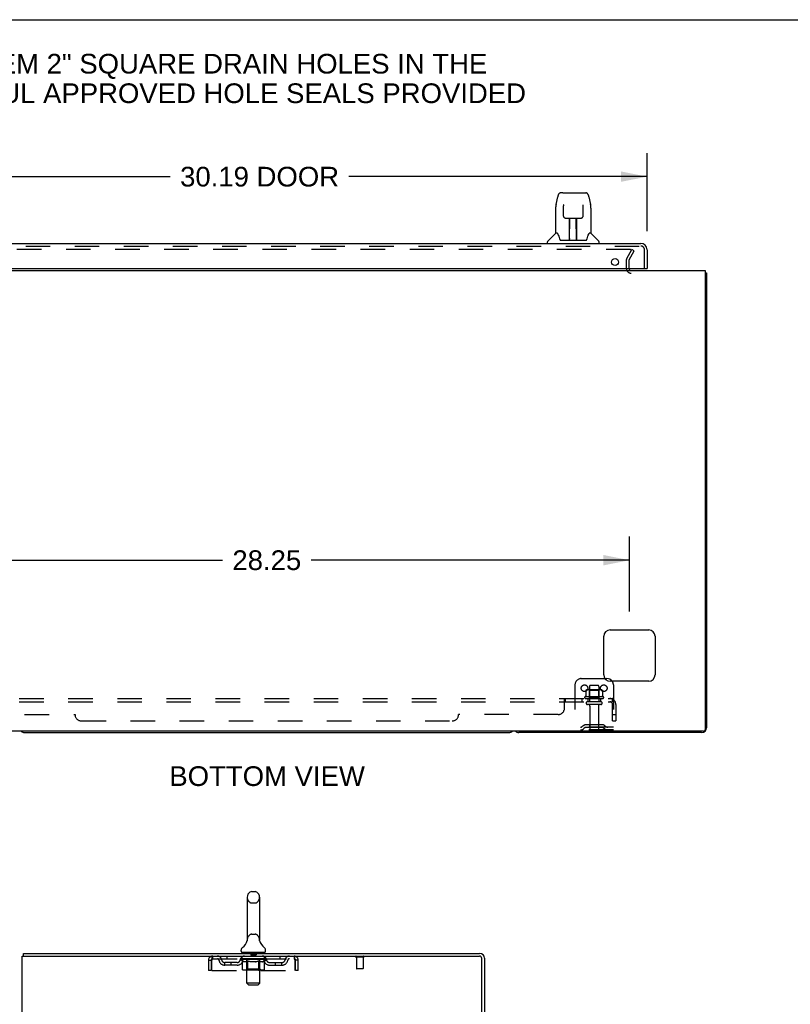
# Model space of a CAD drawing. Header units: inches. Extents: x 0 to 174, y 0 to 112.
# Tile 7 of 13: x 17 to 47, y 74 to 112. Entities that reach past the tile are written whole.
import ezdxf

# ---------------------------------------------------------------- set-up
doc = ezdxf.new("R2010")
doc.units = ezdxf.units.IN
doc.header["$LTSCALE"] = 9.560375
doc.header["$MEASUREMENT"] = 0
doc.linetypes.add('HIDDEN', pattern=[0.2, 0.1, -0.1])
doc.layers.get('0').update_dxf_attribs({"linetype": 'CONTINUOUS'})
for name, color, linetype in [('DEFAULT_2', 8, 'HIDDEN'), ('DIMENSIONS', 7, 'CONTINUOUS'), ('DOOR_ASSEMBLY', 7, 'CONTINUOUS'), ('SUBPANEL', 7, 'CONTINUOUS')]:
    doc.layers.add(name, color=color, linetype=linetype)
doc.styles.get("Standard").update_dxf_attribs({"font": 'arial.ttf'})
doc.dimstyles.new('DIMSTYLE_1', dxfattribs={"dimtxt": 0.766875, "dimasz": 1.0225, "dimexe": 0.09, "dimexo": 0.07, "dimgap": 0.0375, "dimtad": 0, "dimtih": 1, "dimtoh": 1, "dimzin": 4, "dimdsep": 46, "dimtxsty": 'Standard', "dimblk": '_FILLED', "dimblk1": '_FILLED', "dimblk2": '_FILLED', "dimcen": 0.09, "dimadec": 3, "dimazin": 1, "dimtfac": 1, "dimtdec": 3, "dimtofl": 0, "dimtmove": 0, "dimatfit": 3, "dimldrblk": '_FILLED', "dimfxl": 0, "dimtolj": 1, "dimtzin": 4, "dimarcsym": 0})

# ---------------------------------------------------------------- blocks, each defined once
blk = doc.blocks.new('_FILLED')
at = {"color": 0, "linetype": 'ByBlock'}
blk.add_solid([(0, 0), (-1, 0.2), (-1, -0.2)], dxfattribs=at)
blk = doc.blocks.new('*D7')
at = {"layer": 'DIMENSIONS', "color": 2, "linetype": 'Continuous'}
for p, q in [((10.812, 104.231), (10.812, 107.281)), ((41, 104.231), (41, 107.281)), ((10.812, 106.361), (22.429, 106.361)), ((41, 106.361), (29.383, 106.361))]:
    blk.add_line(p, q, dxfattribs=at)
at = {"layer": 'DIMENSIONS', "color": 2, "linetype": 'Continuous', "xscale": 1.0225, "yscale": 1.0225, "zscale": 1.0225, "rotation": 180}
blk.add_blockref('_FILLED', (10.812, 106.361), dxfattribs=at)
at = {"layer": 'DIMENSIONS', "color": 2, "linetype": 'Continuous', "xscale": 1.0225, "yscale": 1.0225, "zscale": 1.0225}
blk.add_blockref('_FILLED', (41, 106.361), dxfattribs=at)
at = {"layer": 'DIMENSIONS', "color": 2, "linetype": 'Continuous', "insert": (25.906, 106.744), "char_height": 0.7669, "width": 6.18632, "attachment_point": 2, "line_spacing_factor": 0.9}
blk.add_mtext('30.19 DOOR', dxfattribs=at)
blk = doc.blocks.new('*D11')
at = {"layer": 'DIMENSIONS', "color": 2, "linetype": 'Continuous'}
for p, q in [((12.062, 89.42), (12.062, 92.34)), ((40.312, 89.42), (40.312, 92.34)), ((12.062, 91.42), (24.464, 91.42)), ((40.312, 91.42), (27.91, 91.42))]:
    blk.add_line(p, q, dxfattribs=at)
at = {"layer": 'DIMENSIONS', "color": 2, "linetype": 'Continuous', "xscale": 1.0225, "yscale": 1.0225, "zscale": 1.0225, "rotation": 180}
blk.add_blockref('_FILLED', (12.062, 91.42), dxfattribs=at)
at = {"layer": 'DIMENSIONS', "color": 2, "linetype": 'Continuous', "xscale": 1.0225, "yscale": 1.0225, "zscale": 1.0225}
blk.add_blockref('_FILLED', (40.312, 91.42), dxfattribs=at)
at = {"layer": 'DIMENSIONS', "color": 2, "linetype": 'Continuous', "insert": (26.187, 91.804), "char_height": 0.7669, "width": 2.67979, "attachment_point": 2, "line_spacing_factor": 0.9}
blk.add_mtext('28.25', dxfattribs=at)

msp = doc.modelspace()

# ---------------------------------------------------------------- linework, layer by layer
at = {"color": 7, "linetype": 'Continuous'}
for p, q in [((0, 112.475), (173.825, 112.475)), ((43.26, 102.6), (43.312, 102.6)), ((39.359, 86.808), (39.437, 86.808)), ((16.751, 84.704), (35.623, 84.704)), ((25.422, 78.29), (25.422, 76.627)), ((25.6, 78.512), (25.728, 78.512)), ((25.905, 78.29), (25.905, 76.627)), ((25.417, 76.583), (25.417, 76.582)), ((25.421, 76.598), (25.42, 76.597)), ((25.42, 76.597), (25.42, 76.596)), ((25.42, 76.596), (25.42, 76.596)), ((25.422, 76.605), (25.421, 76.604)), ((25.421, 76.604), (25.421, 76.603)), ((25.421, 76.603), (25.421, 76.602)), ((25.421, 76.602), (25.421, 76.601)), ((25.421, 76.601), (25.421, 76.6)), ((25.421, 76.6), (25.421, 76.599)), ((25.421, 76.599), (25.421, 76.598)), ((25.422, 76.627), (25.422, 76.622)), ((25.422, 76.608), (25.422, 76.607)), ((25.422, 76.607), (25.422, 76.606)), ((25.422, 76.606), (25.422, 76.605)), ((25.905, 76.622), (25.905, 76.627)), ((25.905, 76.621), (25.905, 76.622)), ((25.907, 76.598), (25.907, 76.599)), ((25.907, 76.597), (25.907, 76.598)), ((25.908, 76.596), (25.907, 76.597)), ((25.911, 76.582), (25.911, 76.583)), ((25.911, 76.582), (25.911, 76.583)), ((16.716, 76), (16.716, 76.104)), ((25.189, 76.194), (25.189, 76.232)), ((25.226, 76.134), (25.226, 76.104)), ((26.101, 76.134), (25.226, 76.134)), ((26.101, 76.134), (26.101, 76.104)), ((26.139, 76.194), (26.139, 76.232))]:
    msp.add_line(p, q, dxfattribs=at)
at = {"color": 3, "linetype": 'Continuous'}
for p, q in [((9.114, 102.704), (43.26, 102.704)), ((43.26, 102.704), (43.26, 84.816)), ((43.312, 102.6), (43.312, 84.893)), ((39.562, 88.704), (41.062, 88.704)), ((39.312, 86.954), (39.312, 88.454)), ((41.312, 88.454), (41.312, 86.954)), ((41.062, 86.704), (39.562, 86.704)), ((43.2, 84.756), (9.174, 84.756)), ((43.123, 84.704), (36.001, 84.704)), ((16.664, 8.208), (16.664, 76)), ((16.664, 76), (34.47, 76)), ((16.716, 76.104), (34.475, 76.104)), ((34.56, 72.687), (34.56, 75.91)), ((34.664, 75.915), (34.664, 72.688))]:
    msp.add_line(p, q, dxfattribs=at)
for points in [[(43.272, 102.632), (43.273, 102.63), (43.275, 102.628), (43.278, 102.627), (43.28, 102.625), (43.283, 102.623), (43.286, 102.621), (43.289, 102.62)], [(43.289, 102.62), (43.295, 102.617), (43.298, 102.615), (43.301, 102.614), (43.303, 102.613), (43.305, 102.611), (43.307, 102.609), (43.309, 102.608), (43.31, 102.606), (43.311, 102.604), (43.312, 102.603), (43.312, 102.601), (43.312, 102.6)]]:
    msp.add_lwpolyline(points, dxfattribs=at)
at = {"color": 7, "linetype": 'Continuous'}
for points in [[(25.422, 76.622), (25.422, 76.621), (25.422, 76.621), (25.422, 76.62), (25.422, 76.619), (25.422, 76.619), (25.422, 76.618), (25.422, 76.617), (25.422, 76.617)], [(25.422, 76.617), (25.422, 76.616), (25.422, 76.615), (25.422, 76.615), (25.422, 76.614), (25.422, 76.614), (25.422, 76.613), (25.422, 76.612), (25.422, 76.612), (25.422, 76.611), (25.422, 76.611), (25.422, 76.61), (25.422, 76.609), (25.422, 76.609), (25.422, 76.608), (25.422, 76.608)], [(25.907, 76.599), (25.907, 76.6), (25.907, 76.6), (25.907, 76.601), (25.907, 76.602), (25.907, 76.602), (25.907, 76.603), (25.906, 76.603), (25.906, 76.604), (25.906, 76.604), (25.906, 76.605), (25.906, 76.606), (25.906, 76.606), (25.906, 76.607), (25.906, 76.607), (25.906, 76.608), (25.906, 76.609), (25.906, 76.609), (25.906, 76.61), (25.906, 76.61), (25.906, 76.611), (25.906, 76.612), (25.906, 76.612), (25.906, 76.613), (25.905, 76.614), (25.905, 76.614), (25.905, 76.615), (25.905, 76.616), (25.905, 76.617), (25.905, 76.617), (25.905, 76.618), (25.905, 76.619), (25.905, 76.62), (25.905, 76.62), (25.905, 76.621)]]:
    msp.add_lwpolyline(points, dxfattribs=at)
at = {"color": 3, "linetype": 'Continuous'}
for centre, radius, start, end in [((40.376, 102.789), 0.085, 184.0489, 270), ((43.123, 102.515), 0.189, 38.2806, 43.5127), ((39.562, 88.454), 0.25, 90, 180), ((41.062, 88.454), 0.25, 0, 90), ((39.562, 86.954), 0.25, 180, 270), ((41.062, 86.954), 0.25, 270, 360), ((43.123, 84.893), 0.189, 270, 360), ((43.2, 84.816), 0.06, 270, 360), ((36.001, 84.893), 0.189, 226.487, 270), ((34.47, 75.91), 0.09, 0, 90), ((34.475, 75.915), 0.189, 0, 90)]:
    msp.add_arc(centre, radius, start, end, dxfattribs=at)
at = {"color": 7, "linetype": 'Continuous'}
for centre, radius, start, end in [((39.437, 86.558), 0.25, 35.7557, 90), ((16.751, 84.893), 0.189, 226.5797, 270), ((35.623, 84.893), 0.189, 270, 313.4203), ((25.664, 78.29), 0.241, 123.1848, 180), ((25.6, 78.387), 0.125, 90, 123.1848), ((25.728, 78.387), 0.125, 56.8152, 90), ((25.664, 78.29), 0.241, 0, 56.8152), ((25.314, 76.232), 0.125, 126.7414, 180), ((24.94, 76.733), 0.5, 306.7414, 344.6791), ((26.388, 76.733), 0.5, 195.3209, 233.2586), ((26.014, 76.232), 0.125, 0, 53.2586), ((25.249, 76.194), 0.06, 180, 270), ((26.079, 76.194), 0.06, 270, 360), ((34.475, 75.915), 0.085, 0, 90)]:
    msp.add_arc(centre, radius, start, end, dxfattribs=at)
at = {"layer": 'DEFAULT_2', "color": 8, "linetype": 'HIDDEN'}
for p, q in [((40.356, 103.517), (12.019, 103.517)), ((40.206, 103.177), (40.402, 103.517)), ((40.296, 103.125), (40.492, 103.465)), ((40.492, 103.465), (40.402, 103.517)), ((40.187, 103.108), (40.187, 102.789)), ((40.291, 103.108), (40.291, 102.789)), ((38.437, 86.808), (39.359, 86.808)), ((38.187, 86.558), (38.187, 84.808)), ((38.618, 86.348), (38.618, 86.13)), ((39.193, 86.369), (38.682, 86.369)), ((38.754, 86.349), (38.734, 86.369)), ((38.75, 86.503), (38.75, 85.908)), ((39.121, 86.349), (38.754, 86.349)), ((38.754, 86.053), (38.754, 86.349)), ((39.095, 86.533), (38.78, 86.533)), ((39.121, 86.349), (39.141, 86.369)), ((39.121, 86.053), (39.121, 86.349)), ((39.125, 86.503), (39.125, 85.908)), ((39.256, 86.348), (39.256, 86.13)), ((39.687, 86.558), (39.687, 84.808)), ((39.293, 86.103), (38.581, 86.103)), ((38.603, 86.033), (39.271, 86.033)), ((38.754, 86.053), (38.734, 86.033)), ((39.121, 86.053), (38.754, 86.053)), ((39.121, 86.053), (39.141, 86.033)), ((39.195, 85.908), (38.68, 85.908)), ((39.195, 85.798), (38.68, 85.798)), ((38.772, 85.736), (38.772, 84.838)), ((39.102, 85.736), (39.102, 84.838)), ((39.687, 84.912), (38.187, 84.912)), ((39.687, 84.808), (38.187, 84.808)), ((38.53, 84.981), (38.462, 84.932)), ((38.591, 84.896), (38.523, 84.847)), ((39.278, 85.002), (38.597, 85.002)), ((39.278, 84.898), (38.597, 84.898)), ((38.762, 85.002), (38.762, 84.898)), ((39.112, 85.002), (39.112, 84.898)), ((39.284, 84.896), (39.351, 84.847)), ((39.344, 84.981), (39.412, 84.932)), ((25.6, 78.067), (25.728, 78.067)), ((25.6, 76.849), (25.728, 76.849)), ((25.417, 76.582), (25.417, 76.582)), ((25.417, 76.582), (25.417, 76.582)), ((25.417, 76.582), (25.417, 76.582)), ((25.422, 76.604), (25.421, 76.604)), ((25.421, 76.603), (25.421, 76.603)), ((25.421, 76.602), (25.421, 76.602)), ((25.421, 76.601), (25.421, 76.601)), ((25.421, 76.6), (25.421, 76.6)), ((25.421, 76.599), (25.421, 76.599)), ((25.422, 76.621), (25.422, 76.621)), ((25.422, 76.617), (25.422, 76.617)), ((25.422, 76.617), (25.422, 76.617)), ((25.422, 76.616), (25.422, 76.616)), ((25.422, 76.615), (25.422, 76.615)), ((25.422, 76.615), (25.422, 76.615)), ((25.422, 76.614), (25.422, 76.614)), ((25.422, 76.614), (25.422, 76.614)), ((25.422, 76.613), (25.422, 76.613)), ((25.422, 76.612), (25.422, 76.612)), ((25.422, 76.612), (25.422, 76.612)), ((25.422, 76.607), (25.422, 76.607)), ((25.422, 76.606), (25.422, 76.606)), ((25.422, 76.605), (25.422, 76.605)), ((25.905, 76.622), (25.905, 76.622)), ((25.905, 76.62), (25.905, 76.62)), ((25.905, 76.62), (25.905, 76.62)), ((25.905, 76.618), (25.905, 76.618)), ((25.905, 76.616), (25.905, 76.616)), ((25.906, 76.613), (25.905, 76.614)), ((25.906, 76.61), (25.906, 76.61)), ((25.906, 76.606), (25.906, 76.606)), ((25.907, 76.601), (25.907, 76.601)), ((25.907, 76.6), (25.907, 76.6)), ((25.907, 76.598), (25.907, 76.599)), ((25.907, 76.598), (25.907, 76.598)), ((25.908, 76.596), (25.907, 76.597)), ((24.081, 75.896), (24.081, 76)), ((24.633, 76), (24.633, 75.896)), ((25.226, 75.896), (25.226, 76)), ((25.406, 76.134), (25.406, 76.104)), ((25.415, 74.944), (25.415, 76.104)), ((25.559, 76.124), (25.559, 76.044)), ((25.759, 76.034), (25.569, 76.034)), ((25.769, 76.124), (25.769, 76.044)), ((25.913, 74.944), (25.913, 76.104)), ((25.921, 76.134), (25.921, 76.104)), ((26.101, 75.896), (26.101, 76)), ((26.695, 76), (26.695, 75.896)), ((27.247, 76), (27.247, 75.896)), ((29.952, 75.957), (29.668, 75.957)), ((29.686, 75.957), (29.686, 75.51)), ((29.934, 75.957), (29.934, 75.51)), ((23.914, 75.833), (23.914, 75.438)), ((23.914, 75.833), (24.018, 75.833)), ((24.018, 75.833), (24.018, 75.438)), ((24.048, 75.438), (24.048, 75.833)), ((24.081, 75.896), (27.247, 75.896)), ((24.549, 75.645), (24.549, 75.749)), ((25.032, 75.749), (24.549, 75.749)), ((25.032, 75.645), (24.549, 75.645)), ((24.799, 75.645), (24.799, 75.749)), ((25.158, 75.859), (25.158, 75.896)), ((25.237, 75.803), (25.158, 75.859)), ((26.17, 75.859), (25.158, 75.859)), ((25.165, 75.891), (25.165, 75.896)), ((25.172, 75.888), (25.172, 75.891)), ((25.172, 75.888), (26.156, 75.888)), ((25.179, 75.888), (25.179, 75.891)), ((25.18, 75.888), (25.18, 75.891)), ((25.188, 75.891), (25.188, 75.896)), ((25.201, 75.888), (25.201, 75.891)), ((25.203, 75.888), (25.203, 75.891)), ((25.226, 75.891), (25.226, 75.896)), ((25.237, 75.888), (25.237, 75.891)), ((25.237, 75.48), (25.237, 75.803)), ((25.237, 75.803), (25.248, 75.796)), ((25.239, 75.888), (25.239, 75.891)), ((25.403, 75.891), (25.242, 75.891)), ((25.259, 75.789), (25.248, 75.796)), ((25.27, 75.783), (25.259, 75.789)), ((25.281, 75.778), (25.27, 75.783)), ((25.276, 75.891), (25.276, 75.896)), ((25.277, 75.888), (25.277, 75.891)), ((25.278, 75.888), (25.278, 75.891)), ((25.28, 75.888), (25.28, 75.891)), ((25.292, 75.773), (25.281, 75.778)), ((25.286, 75.888), (25.286, 75.891)), ((25.286, 75.888), (25.286, 75.891)), ((25.289, 75.888), (25.289, 75.891)), ((25.291, 75.888), (25.291, 75.892)), ((25.302, 75.77), (25.292, 75.774)), ((25.295, 75.888), (25.295, 75.891)), ((25.385, 75.77), (25.302, 75.77)), ((25.306, 75.888), (25.306, 75.891)), ((25.321, 75.888), (25.321, 75.893)), ((25.321, 75.888), (25.321, 75.891)), ((25.337, 75.888), (25.337, 75.891)), ((25.337, 75.888), (25.337, 75.891)), ((25.339, 75.891), (25.339, 75.896)), ((25.346, 75.888), (25.346, 75.891)), ((25.35, 75.888), (25.35, 75.891)), ((25.357, 75.888), (25.357, 75.891)), ((25.366, 75.888), (25.366, 75.894)), ((25.378, 75.888), (25.378, 75.891)), ((25.381, 75.888), (25.381, 75.891)), ((25.385, 75.77), (25.396, 75.774)), ((25.407, 75.778), (25.396, 75.773)), ((25.403, 75.888), (25.403, 75.891)), ((25.456, 75.891), (25.407, 75.891)), ((25.418, 75.783), (25.407, 75.778)), ((25.411, 75.891), (25.411, 75.896)), ((25.414, 75.482), (25.414, 75.857)), ((25.416, 75.888), (25.416, 75.891)), ((25.429, 75.789), (25.418, 75.783)), ((25.42, 75.888), (25.42, 75.891)), ((25.425, 75.888), (25.425, 75.895)), ((25.428, 75.888), (25.428, 75.891)), ((25.44, 75.796), (25.429, 75.789)), ((25.437, 75.888), (25.437, 75.891)), ((25.451, 75.804), (25.44, 75.796)), ((25.451, 75.48), (25.451, 75.804)), ((25.451, 75.804), (25.474, 75.796)), ((25.456, 75.888), (25.456, 75.891)), ((25.516, 75.891), (25.469, 75.891)), ((25.497, 75.789), (25.474, 75.796)), ((25.485, 75.888), (25.485, 75.891)), ((25.491, 75.891), (25.491, 75.896)), ((25.494, 75.888), (25.494, 75.891)), ((25.496, 75.888), (25.496, 75.896)), ((25.519, 75.783), (25.496, 75.789)), ((25.498, 75.888), (25.498, 75.891)), ((25.504, 75.888), (25.504, 75.891)), ((25.516, 75.888), (25.516, 75.891)), ((25.541, 75.778), (25.519, 75.783)), ((25.58, 75.891), (25.537, 75.891)), ((25.563, 75.773), (25.541, 75.778)), ((25.547, 75.888), (25.547, 75.891)), ((25.585, 75.77), (25.563, 75.773)), ((25.572, 75.891), (25.664, 75.896)), ((25.576, 75.891), (25.576, 75.896)), ((25.576, 75.891), (25.576, 75.896)), ((25.576, 75.896), (25.576, 75.896)), ((25.576, 75.888), (25.576, 75.891)), ((25.58, 75.888), (25.58, 75.891)), ((25.58, 75.888), (25.58, 75.891)), ((25.581, 75.888), (25.581, 75.891)), ((25.743, 75.77), (25.585, 75.77)), ((25.647, 75.891), (25.609, 75.891)), ((25.613, 75.888), (25.613, 75.891)), ((25.647, 75.888), (25.647, 75.891)), ((25.662, 75.891), (25.662, 75.891)), ((25.662, 75.888), (25.662, 75.891)), ((25.662, 75.888), (25.662, 75.891)), ((25.664, 75.891), (25.664, 75.896)), ((25.664, 75.896), (25.755, 75.891)), ((25.666, 75.888), (25.666, 75.891)), ((25.666, 75.888), (25.666, 75.891)), ((25.666, 75.891), (25.666, 75.891)), ((25.681, 75.888), (25.681, 75.891)), ((25.681, 75.891), (25.719, 75.891)), ((25.715, 75.888), (25.715, 75.891)), ((25.743, 75.77), (25.765, 75.774)), ((25.747, 75.888), (25.747, 75.891)), ((25.747, 75.888), (25.747, 75.891)), ((25.747, 75.891), (25.791, 75.891)), ((25.748, 75.888), (25.748, 75.891)), ((25.751, 75.891), (25.751, 75.896)), ((25.751, 75.896), (25.752, 75.896)), ((25.751, 75.888), (25.751, 75.891)), ((25.752, 75.891), (25.752, 75.896)), ((25.788, 75.778), (25.765, 75.773)), ((25.781, 75.888), (25.781, 75.891)), ((25.81, 75.783), (25.787, 75.778)), ((25.833, 75.79), (25.81, 75.783)), ((25.812, 75.888), (25.812, 75.891)), ((25.812, 75.891), (25.859, 75.891)), ((25.824, 75.888), (25.824, 75.891)), ((25.83, 75.888), (25.83, 75.891)), ((25.832, 75.888), (25.832, 75.896)), ((25.856, 75.797), (25.832, 75.79)), ((25.834, 75.888), (25.834, 75.891)), ((25.837, 75.891), (25.837, 75.896)), ((25.843, 75.888), (25.843, 75.891)), ((25.879, 75.804), (25.855, 75.797)), ((25.872, 75.888), (25.872, 75.891)), ((25.872, 75.891), (25.921, 75.891)), ((25.879, 75.48), (25.879, 75.804)), ((25.879, 75.804), (25.891, 75.796)), ((25.891, 75.888), (25.891, 75.891)), ((25.902, 75.789), (25.891, 75.797)), ((25.9, 75.888), (25.9, 75.891)), ((25.914, 75.783), (25.902, 75.789)), ((25.903, 75.888), (25.903, 75.895)), ((25.908, 75.888), (25.908, 75.891)), ((25.912, 75.888), (25.912, 75.891)), ((25.914, 75.482), (25.914, 75.857)), ((25.925, 75.778), (25.914, 75.783)), ((25.917, 75.891), (25.917, 75.896)), ((25.925, 75.888), (25.925, 75.891)), ((25.925, 75.891), (26.17, 75.891)), ((25.937, 75.773), (25.925, 75.778)), ((25.948, 75.77), (25.937, 75.773)), ((25.947, 75.888), (25.947, 75.891)), ((26.023, 75.77), (25.948, 75.77)), ((25.949, 75.888), (25.949, 75.891)), ((25.962, 75.888), (25.962, 75.894)), ((25.971, 75.888), (25.971, 75.891)), ((25.978, 75.888), (25.978, 75.891)), ((25.982, 75.888), (25.982, 75.891)), ((25.989, 75.891), (25.989, 75.896)), ((25.99, 75.888), (25.99, 75.891)), ((25.99, 75.888), (25.99, 75.891)), ((26.007, 75.888), (26.007, 75.893)), ((26.007, 75.888), (26.007, 75.891)), ((26.022, 75.888), (26.022, 75.891)), ((26.023, 75.77), (26.035, 75.773)), ((26.033, 75.888), (26.033, 75.891)), ((26.046, 75.778), (26.034, 75.773)), ((26.036, 75.888), (26.036, 75.892)), ((26.039, 75.888), (26.039, 75.891)), ((26.042, 75.888), (26.042, 75.891)), ((26.042, 75.888), (26.042, 75.891)), ((26.058, 75.783), (26.046, 75.778)), ((26.048, 75.888), (26.048, 75.891)), ((26.05, 75.888), (26.05, 75.891)), ((26.051, 75.888), (26.051, 75.891)), ((26.052, 75.891), (26.052, 75.896)), ((26.069, 75.79), (26.057, 75.783)), ((26.081, 75.797), (26.069, 75.79)), ((26.073, 75.894), (26.169, 75.895)), ((26.073, 75.891), (26.073, 75.894)), ((26.093, 75.805), (26.081, 75.797)), ((26.089, 75.888), (26.089, 75.891)), ((26.091, 75.888), (26.091, 75.891)), ((26.093, 75.805), (26.17, 75.859)), ((26.093, 75.48), (26.093, 75.805)), ((26.102, 75.891), (26.102, 75.896)), ((26.125, 75.888), (26.125, 75.891)), ((26.127, 75.888), (26.127, 75.891)), ((26.14, 75.891), (26.14, 75.896)), ((26.148, 75.888), (26.148, 75.891)), ((26.148, 75.888), (26.148, 75.891)), ((26.156, 75.888), (26.156, 75.891)), ((26.162, 75.891), (26.162, 75.896)), ((26.169, 75.891), (26.169, 75.895)), ((26.17, 75.859), (26.17, 75.891)), ((26.296, 75.749), (26.778, 75.749)), ((26.296, 75.645), (26.778, 75.645)), ((26.528, 75.645), (26.528, 75.749)), ((26.778, 75.645), (26.778, 75.749)), ((27.28, 75.833), (27.28, 75.438)), ((27.31, 75.438), (27.31, 75.833)), ((27.414, 75.833), (27.31, 75.833)), ((27.414, 75.438), (27.414, 75.833)), ((24.018, 75.438), (23.914, 75.438)), ((24.048, 75.438), (27.28, 75.438)), ((26.058, 75.45), (25.271, 75.45)), ((25.414, 75.482), (25.382, 75.45)), ((25.914, 75.482), (25.414, 75.482)), ((25.46, 75.454), (25.458, 75.455)), ((25.464, 75.451), (25.462, 75.452)), ((25.466, 75.45), (25.464, 75.451)), ((25.468, 75.45), (25.466, 75.45)), ((25.914, 75.482), (25.946, 75.45)), ((27.414, 75.438), (27.31, 75.438)), ((29.924, 75.5), (29.696, 75.5)), ((25.475, 74.884), (25.415, 74.944)), ((25.913, 74.944), (25.415, 74.944)), ((25.475, 74.884), (25.853, 74.884)), ((25.853, 74.884), (25.913, 74.944))]:
    msp.add_line(p, q, dxfattribs=at)
for points in [[(40.364, 103.515), (40.362, 103.516), (40.36, 103.516), (40.358, 103.517), (40.356, 103.517)], [(40.364, 103.515), (40.365, 103.514), (40.367, 103.514), (40.369, 103.512), (40.37, 103.511), (40.371, 103.51), (40.373, 103.508), (40.374, 103.507), (40.374, 103.505), (40.375, 103.504), (40.375, 103.502), (40.376, 103.5), (40.376, 103.499)], [(40.376, 103.499), (40.376, 103.498), (40.375, 103.497), (40.375, 103.495), (40.374, 103.493), (40.373, 103.492)], [(38.624, 86.357), (38.623, 86.356), (38.621, 86.355), (38.62, 86.354), (38.619, 86.352), (38.619, 86.351), (38.618, 86.349), (38.618, 86.348)], [(39.25, 86.357), (39.252, 86.356), (39.253, 86.355), (39.254, 86.354), (39.255, 86.352), (39.256, 86.351), (39.256, 86.349), (39.256, 86.348)], [(38.618, 86.13), (38.618, 86.128), (38.618, 86.127), (38.618, 86.126), (38.617, 86.125), (38.617, 86.125), (38.617, 86.124), (38.616, 86.124), (38.616, 86.123), (38.616, 86.123), (38.615, 86.122), (38.615, 86.122), (38.615, 86.122), (38.614, 86.122), (38.614, 86.121), (38.614, 86.121), (38.614, 86.121), (38.613, 86.121), (38.613, 86.121)], [(39.261, 86.121), (39.261, 86.121), (39.261, 86.121), (39.261, 86.121), (39.26, 86.121), (39.26, 86.122), (39.26, 86.122), (39.259, 86.122), (39.259, 86.122), (39.259, 86.123), (39.258, 86.123), (39.258, 86.124), (39.258, 86.124), (39.257, 86.125), (39.257, 86.125), (39.257, 86.126), (39.256, 86.127), (39.256, 86.128), (39.256, 86.13)], [(24.048, 75.833), (24.05, 75.852), (24.053, 75.87), (24.055, 75.888), (24.057, 75.906), (24.06, 75.922), (24.062, 75.937), (24.064, 75.951), (24.067, 75.964), (24.069, 75.975), (24.071, 75.984), (24.074, 75.991), (24.076, 75.996), (24.079, 75.999), (24.081, 76)], [(27.247, 76), (27.249, 75.999), (27.252, 75.996), (27.254, 75.991), (27.256, 75.984), (27.259, 75.975), (27.261, 75.964), (27.263, 75.951), (27.266, 75.937), (27.268, 75.922), (27.27, 75.906), (27.273, 75.888), (27.275, 75.87), (27.278, 75.852), (27.28, 75.833)], [(24.048, 75.833), (24.05, 75.84), (24.053, 75.847), (24.055, 75.854), (24.057, 75.861), (24.06, 75.867), (24.062, 75.873), (24.064, 75.878), (24.067, 75.883), (24.069, 75.887), (24.071, 75.89), (24.074, 75.893), (24.076, 75.895), (24.079, 75.896), (24.081, 75.896)], [(27.247, 75.896), (27.249, 75.896), (27.252, 75.895), (27.254, 75.893), (27.256, 75.89), (27.259, 75.887), (27.261, 75.883), (27.263, 75.878), (27.266, 75.873), (27.268, 75.867), (27.27, 75.861), (27.273, 75.854), (27.275, 75.847), (27.278, 75.84), (27.28, 75.833)], [(25.271, 75.45), (25.267, 75.45), (25.263, 75.451), (25.259, 75.452), (25.255, 75.454), (25.252, 75.455), (25.248, 75.458), (25.245, 75.461), (25.242, 75.464), (25.24, 75.467), (25.238, 75.471), (25.237, 75.475), (25.237, 75.48)], [(25.452, 75.471), (25.451, 75.475), (25.451, 75.48)], [(25.453, 75.467), (25.452, 75.471), (25.451, 75.475), (25.451, 75.48)], [(25.462, 75.452), (25.46, 75.454), (25.458, 75.455), (25.456, 75.458), (25.455, 75.461), (25.454, 75.464), (25.453, 75.467)], [(25.456, 75.458), (25.455, 75.461), (25.454, 75.464)], [(25.862, 75.45), (25.864, 75.45), (25.866, 75.451), (25.868, 75.452), (25.87, 75.454), (25.872, 75.455), (25.873, 75.458), (25.875, 75.461), (25.876, 75.464), (25.877, 75.467), (25.878, 75.471), (25.879, 75.475), (25.879, 75.48)], [(26.058, 75.45), (26.063, 75.45), (26.067, 75.451), (26.071, 75.452), (26.075, 75.454), (26.078, 75.455), (26.082, 75.458), (26.085, 75.461), (26.087, 75.464), (26.09, 75.467), (26.091, 75.471), (26.092, 75.475), (26.093, 75.48)]]:
    msp.add_lwpolyline(points, dxfattribs=at)
for centre in [(38.562, 86.433), (39.312, 86.433)]:
    msp.add_circle(centre, 0.128, dxfattribs=at)
for centre, radius, start, end in [((40.324, 103.108), 0.137, 150, 180), ((40.324, 103.108), 0.033, 150, 180), ((40.376, 102.789), 0.189, 180, 270), ((38.437, 86.558), 0.25, 90, 180), ((39.437, 86.558), 0.25, 0, 35.7557), ((38.682, 86.228), 0.141, 90, 113.95), ((38.78, 86.503), 0.03, 90, 180), ((39.095, 86.503), 0.03, 0, 90), ((39.193, 86.228), 0.141, 66.05, 90), ((38.603, 86.071), 0.0384, 124.4497, 270), ((38.937, 85.503), 0.698, 117.6814, 120.6631), ((38.937, 85.503), 0.698, 59.3369, 62.3186), ((39.271, 86.071), 0.0384, 270, 55.5503), ((38.68, 85.853), 0.055, 90, 270), ((38.71, 85.736), 0.0625, 0, 90), ((39.165, 85.736), 0.0625, 90, 180), ((39.195, 85.853), 0.055, 270, 90), ((38.401, 85.016), 0.104, 270, 305.7539), ((38.401, 85.016), 0.208, 270, 305.7539), ((38.597, 84.888), 0.114, 90, 125.7539), ((38.597, 84.888), 0.01, 90, 125.7539), ((38.802, 84.838), 0.03, 180, 270), ((39.072, 84.838), 0.03, 270, 360), ((39.278, 84.888), 0.114, 54.2461, 90), ((39.278, 84.888), 0.01, 54.2461, 90), ((39.473, 85.016), 0.208, 234.2461, 270), ((39.473, 85.016), 0.104, 234.2461, 270), ((25.664, 78.29), 0.241, 180, 236.8152), ((25.664, 78.29), 0.241, 303.1848, 360), ((25.6, 78.192), 0.125, 236.8152, 270), ((25.728, 78.192), 0.125, 270, 303.1848), ((25.664, 76.627), 0.241, 123.1848, 180), ((25.6, 76.724), 0.125, 90, 123.1848), ((25.728, 76.724), 0.125, 56.8152, 90), ((25.664, 76.627), 0.241, 0, 56.8152), ((24.081, 75.833), 0.167, 90, 180), ((24.26, 75.833), 0.167, 8.0716, 90), ((25.321, 75.833), 0.167, 90, 171.9284), ((25.385, 76.104), 0.03, 0, 90), ((25.549, 76.124), 0.01, 0, 90), ((25.569, 76.044), 0.01, 180, 270), ((25.759, 76.044), 0.01, 270, 360), ((25.779, 76.124), 0.01, 90, 180), ((25.943, 76.104), 0.03, 90, 180), ((26.006, 75.833), 0.167, 8.0716, 90), ((27.068, 75.833), 0.167, 90, 171.9284), ((27.247, 75.833), 0.167, 0, 90), ((29.668, 75.979), 0.0215, 90, 270), ((29.952, 75.979), 0.0215, 270, 90), ((24.081, 75.833), 0.063, 90, 180), ((24.261, 75.834), 0.0625, 7.9863, 90), ((24.549, 75.874), 0.229, 187.9863, 270), ((24.549, 75.874), 0.125, 188.0716, 270), ((25.032, 75.874), 0.125, 270, 351.9284), ((25.032, 75.874), 0.229, 270, 352.0137), ((25.321, 75.834), 0.0625, 90, 172.0137), ((25.382, 75.857), 0.0318, 0, 90), ((25.946, 75.857), 0.0318, 90, 180), ((26.007, 75.834), 0.0625, 7.9863, 90), ((26.296, 75.874), 0.229, 187.9863, 270), ((26.296, 75.874), 0.125, 188.0716, 270), ((26.778, 75.874), 0.125, 270, 351.9284), ((26.778, 75.874), 0.229, 270, 352.0137), ((27.067, 75.834), 0.0625, 90, 172.0137), ((27.247, 75.833), 0.063, 0, 90), ((29.696, 75.51), 0.01, 180, 270), ((29.924, 75.51), 0.01, 270, 360)]:
    msp.add_arc(centre, radius, start, end, dxfattribs=at)
for centre, major_axis, ratio, start_param, end_param in [((25.664, 75.896), (0.506, 0.005), 0.05963, 2.96643, 3.140963), ((25.142, 75.887), (0.158, 0), 0.060556, 0.430652, 1.470503), ((25.664, 75.896), (0.506, 0), 0.060556, -3.141593, -2.96706), ((25.142, 75.881), (0.158, 0.002), 0.05963, 1.376596, 1.469874), ((25.664, 75.896), (0.506, 0.011), 0.05688, 2.791345, 2.965878), ((25.177, 75.887), (0.158, -0.002), 0.05963, 0.605815, 1.645666), ((25.122, 75.887), (0.158, 0.002), 0.05963, 0.25549, 1.295341), ((25.664, 75.896), (0.506, -0.005), 0.05963, -2.96643, -2.791898), ((25.177, 75.881), (0.158, 0), 0.060556, 1.551758, 1.645036), ((25.122, 75.881), (0.158, 0.003), 0.05688, 1.20151, 1.294789), ((25.178, 75.883), (0.131, 0.001), 0.05963, 1.065228, 1.614276), ((25.162, 75.883), (0.131, 0.003), 0.05688, 0.890143, 1.43919), ((25.209, 75.883), (0.131, 0), 0.060556, 1.240391, 1.789438), ((25.664, 75.896), (0.506, 0.015), 0.052395, 2.616403, 2.790936), ((25.227, 75.887), (0.158, -0.003), 0.05688, 0.7809, 1.820751), ((25.119, 75.887), (0.158, 0.003), 0.05688, 0.080405, 1.120256), ((25.664, 75.896), (0.506, -0.011), 0.05688, -2.791345, -2.616812), ((25.227, 75.881), (0.158, -0.002), 0.05963, 1.72692, 1.820198), ((25.119, 75.881), (0.158, 0.005), 0.052395, 1.026568, 1.119847), ((25.162, 75.883), (0.131, 0.004), 0.052395, 0.715201, 1.264248), ((25.253, 75.883), (0.131, -0.001), 0.05963, 1.415553, 1.9646), ((25.664, 75.896), (0.506, 0.02), 0.046319, 2.441654, 2.616187), ((25.291, 75.887), (0.158, -0.005), 0.052395, 0.955842, 1.995693), ((25.133, 75.887), (0.158, 0.005), 0.052395, -0.094537, 0.945314), ((25.664, 75.896), (0.506, -0.015), 0.052395, -2.616403, -2.44187), ((25.291, 75.881), (0.158, -0.003), 0.05688, 1.902006, 1.995284), ((25.133, 75.881), (0.158, 0.006), 0.046319, 0.851819, 0.945098), ((25.177, 75.883), (0.131, 0.005), 0.046319, 0.540452, 1.089499), ((25.31, 75.883), (0.131, -0.003), 0.05688, 1.590638, 2.139686), ((25.664, 75.896), (0.506, 0.024), 0.038841, 2.267123, 2.441656), ((25.365, 75.887), (0.158, -0.006), 0.046319, 1.130591, 2.170442), ((25.163, 75.887), (0.158, 0.006), 0.046319, -0.269286, 0.770565), ((25.664, 75.896), (0.506, -0.02), 0.046319, -2.441654, -2.267121), ((25.365, 75.881), (0.158, -0.005), 0.052395, 2.076947, 2.170226), ((25.163, 75.881), (0.158, 0.007), 0.038841, 0.677289, 0.770567), ((25.206, 75.883), (0.131, 0.006), 0.038841, 0.365921, 0.914969), ((25.377, 75.883), (0.131, -0.004), 0.052395, 1.76558, 2.314627), ((25.664, 75.896), (0.506, 0.027), 0.030195, 2.09281, 2.267343), ((25.449, 75.887), (0.158, -0.007), 0.038841, 1.305122, 2.344973), ((25.208, 75.887), (0.158, 0.007), 0.038841, -0.443817, 0.596034), ((25.664, 75.896), (0.506, -0.024), 0.038841, -2.267123, -2.092591), ((25.449, 75.881), (0.158, -0.006), 0.046319, 2.251696, 2.344975), ((25.208, 75.881), (0.158, 0.008), 0.030195, 0.502975, 0.596254), ((25.249, 75.883), (0.131, 0.007), 0.030195, 0.191608, 0.740655), ((25.454, 75.883), (0.131, -0.005), 0.046319, 1.940329, 2.489376), ((25.266, 75.887), (0.158, 0.008), 0.030195, -0.61813, 0.421721), ((25.539, 75.887), (0.158, -0.008), 0.030195, 1.479435, 2.519286), ((25.664, 75.896), (0.506, 0.029), 0.020645, 1.918687, 2.09322), ((25.664, 75.896), (0.506, -0.027), 0.030195, -2.09281, -1.918277), ((25.539, 75.881), (0.158, -0.007), 0.038841, 2.426227, 2.519505), ((25.266, 75.881), (0.158, 0.009), 0.020645, 0.328852, 0.422131), ((25.306, 75.883), (0.131, 0.007), 0.020645, 0.017485, 0.566532), ((25.537, 75.883), (0.131, -0.006), 0.038841, 2.11486, 2.663907), ((25.337, 75.887), (0.158, 0.009), 0.020645, -0.792253, 0.247598), ((25.633, 75.887), (0.158, -0.009), 0.020645, 1.653558, 2.693409), ((25.664, 75.896), (0.506, 0.03), 0.010478, 1.744704, 1.919237), ((25.664, 75.896), (0.506, -0.029), 0.020645, -1.918687, -1.744154), ((25.633, 75.881), (0.158, -0.008), 0.030195, 2.60054, 2.693819), ((25.337, 75.881), (0.158, 0.009), 0.010478, 0.154869, 0.248148), ((25.372, 75.883), (0.131, 0.008), 0.010478, 6.126688, 6.675735), ((25.623, 75.883), (0.131, -0.007), 0.030195, 2.289173, 2.83822), ((25.418, 75.887), (0.158, 0.009), 0.010478, -0.966236, -0.000846), ((25.728, 75.887), (0.158, -0.009), 0.010478, 1.827541, 2.867392), ((25.664, 75.896), (0.506, -0.03), 0.010478, -1.744704, -1.570171), ((25.728, 75.881), (0.158, -0.009), 0.020645, 2.774664, 2.867942), ((25.711, 75.883), (0.131, -0.007), 0.020645, 2.463296, 3.012344), ((25.599, 75.887), (0.158, 0.009), 0.010478, 0.274201, 1.314052), ((25.531, 75.883), (0.131, 0.008), 0.010478, -0.000483, 0.504314), ((25.506, 75.881), (0.158, 0.009), 0.010478, 0.099668, 0.192946), ((25.664, 75.896), (0.506, 0.03), 0.010478, -1.571421, -1.396888), ((25.822, 75.881), (0.158, -0.009), 0.010478, 2.948646, 3.041925), ((25.797, 75.883), (0.131, -0.008), 0.010478, 2.637279, 3.142076), ((25.694, 75.887), (0.158, 0.009), 0.020645, 0.448184, 1.488034), ((25.617, 75.883), (0.131, 0.007), 0.020645, 0.129249, 0.678296), ((25.599, 75.881), (0.158, 0.009), 0.020645, 0.273651, 0.366929), ((25.91, 75.887), (0.158, -0.009), 0.010478, -3.140747, -2.175357), ((25.664, 75.896), (0.506, 0.029), 0.020645, -1.397439, -1.222906), ((25.664, 75.896), (0.506, -0.03), 0.010478, 1.222355, 1.396888), ((25.788, 75.887), (0.158, 0.008), 0.030195, 0.622307, 1.662158), ((25.705, 75.883), (0.131, 0.007), 0.030195, 0.303372, 0.852419), ((25.955, 75.883), (0.131, -0.008), 0.010478, 2.749043, 3.29809), ((25.991, 75.887), (0.158, -0.009), 0.020645, 2.893995, 3.933846), ((25.694, 75.881), (0.158, 0.008), 0.030195, 0.447774, 0.541052), ((25.991, 75.881), (0.158, -0.009), 0.010478, 2.893445, 2.986723), ((25.664, 75.896), (0.506, 0.027), 0.030195, -1.223315, -1.048783), ((25.664, 75.896), (0.506, -0.029), 0.020645, 1.048373, 1.222906), ((25.879, 75.887), (0.158, 0.007), 0.038841, 0.79662, 1.836471), ((25.791, 75.883), (0.131, 0.006), 0.038841, 0.477686, 1.026733), ((26.022, 75.883), (0.131, -0.007), 0.020645, 2.57506, 3.124108), ((26.061, 75.887), (0.158, -0.008), 0.030195, 2.719872, 3.759723), ((25.963, 75.887), (0.158, 0.006), 0.046319, 0.971151, 2.011002), ((25.788, 75.881), (0.158, 0.007), 0.038841, 0.622087, 0.715366), ((26.061, 75.881), (0.158, -0.009), 0.020645, 2.719462, 2.812741), ((25.664, 75.896), (0.506, 0.024), 0.038841, -1.049002, -0.874469), ((25.664, 75.896), (0.506, -0.027), 0.030195, 0.87425, 1.048783), ((25.874, 75.883), (0.131, 0.005), 0.046319, 0.652216, 1.201263), ((26.037, 75.887), (0.158, 0.005), 0.052395, 1.1459, 2.185751), ((26.078, 75.883), (0.131, -0.007), 0.030195, 2.400937, 2.949985), ((26.12, 75.887), (0.158, -0.007), 0.038841, 2.545558, 3.585409), ((25.95, 75.883), (0.131, 0.004), 0.052395, 0.826965, 1.376012), ((25.879, 75.881), (0.158, 0.006), 0.046319, 0.796618, 0.889896), ((26.12, 75.881), (0.158, -0.008), 0.030195, 2.545339, 2.638617), ((26.101, 75.887), (0.158, 0.003), 0.05688, 1.320842, 2.360692), ((25.664, 75.896), (0.506, 0.02), 0.046319, -0.874471, -0.699939), ((25.664, 75.896), (0.506, -0.024), 0.038841, 0.699936, 0.874469), ((26.165, 75.887), (0.158, -0.006), 0.046319, 2.371028, 3.410879), ((26.122, 75.883), (0.131, -0.006), 0.038841, 2.226624, 2.775671), ((26.151, 75.887), (0.158, 0.002), 0.05963, 1.495927, 2.535778), ((26.018, 75.883), (0.131, 0.003), 0.05688, 1.001907, 1.550954), ((26.195, 75.887), (0.158, -0.005), 0.052395, 2.196279, 3.23613), ((26.151, 75.883), (0.131, -0.005), 0.046319, 2.052093, 2.601141), ((25.963, 75.881), (0.158, 0.005), 0.052395, 0.971367, 1.064645), ((26.186, 75.887), (0.158, 0), 0.060556, 2.364024, 2.71094), ((26.165, 75.881), (0.158, -0.007), 0.038841, 2.371026, 2.464304), ((26.208, 75.887), (0.158, -0.003), 0.05688, 2.021337, 3.061188), ((25.664, 75.896), (0.506, 0.015), 0.052395, -0.699723, -0.52519), ((26.205, 75.887), (0.158, -0.002), 0.05963, 1.846251, 2.886102), ((25.664, 75.896), (0.506, -0.02), 0.046319, 0.525406, 0.699939), ((26.075, 75.883), (0.131, 0.001), 0.05963, 1.176993, 1.72604), ((26.166, 75.883), (0.131, -0.004), 0.052395, 1.877344, 2.426392), ((26.119, 75.883), (0.131, 0), 0.060556, 1.352155, 1.901202), ((26.166, 75.883), (0.131, -0.003), 0.05688, 1.702402, 2.25145), ((26.15, 75.883), (0.131, -0.001), 0.05963, 1.527317, 2.076364), ((26.037, 75.881), (0.158, 0.003), 0.05688, 1.146309, 1.239587), ((26.195, 75.881), (0.158, -0.006), 0.046319, 2.196495, 2.289773), ((25.664, 75.896), (0.506, 0.011), 0.05688, -0.524781, -0.350248), ((25.664, 75.896), (0.506, -0.015), 0.052395, 0.350657, 0.52519), ((26.186, 75.881), (0.158, -0.002), 0.05963, 1.764997, 1.971333), ((26.101, 75.881), (0.158, 0.002), 0.05963, 1.321394, 1.414673), ((26.208, 75.881), (0.158, -0.005), 0.052395, 2.021746, 2.115024), ((25.664, 75.896), (0.506, 0.005), 0.05963, -0.349695, -0.175162), ((25.664, 75.896), (0.506, -0.011), 0.05688, 0.175715, 0.350248), ((26.205, 75.881), (0.158, -0.003), 0.05688, 1.846804, 1.940083), ((26.151, 75.881), (0.158, 0), 0.060556, 1.496556, 1.589835), ((25.664, 75.896), (0.506, -0.005), 0.05963, 6.27665, 6.458348), ((25.664, 75.896), (0.506, 0), 0.060556, -0.174533, -0.058352)]:
    msp.add_ellipse(centre, major_axis=major_axis, ratio=ratio, start_param=start_param, end_param=end_param, dxfattribs=at)
at = {"layer": 'DOOR_ASSEMBLY', "color": 7, "linetype": 'Continuous'}
for p, q in [((37.451, 105.271), (37.516, 105.576)), ((37.72, 105.731), (37.64, 105.731)), ((37.722, 105.731), (38.609, 105.731)), ((37.726, 105.731), (37.725, 105.731)), ((38.733, 105.576), (38.799, 105.271)), ((37.436, 105.128), (37.436, 104.156)), ((37.737, 105.256), (37.737, 105.253)), ((37.737, 105.253), (37.737, 105.25)), ((37.737, 105.25), (37.737, 105.246)), ((37.737, 105.246), (37.737, 105.238)), ((37.737, 105.238), (37.737, 105.23)), ((37.74, 105.107), (37.737, 105.23)), ((37.744, 104.824), (37.74, 105.107)), ((38.505, 104.824), (38.512, 105.234)), ((38.512, 105.248), (38.513, 105.252)), ((38.512, 105.243), (38.512, 105.248)), ((38.512, 105.234), (38.512, 105.243)), ((38.804, 105.241), (38.799, 105.271)), ((38.814, 105.127), (38.814, 104.156)), ((37.744, 104.824), (37.746, 104.811)), ((37.825, 104.746), (37.945, 104.746)), ((37.975, 103.9), (37.99, 104.747)), ((37.981, 104.747), (38.269, 104.747)), ((37.983, 104.331), (37.983, 104.747)), ((38.251, 103.88), (38.236, 104.747)), ((38.241, 104.747), (38.241, 104.691)), ((38.266, 103.88), (38.266, 104.747)), ((38.304, 104.746), (38.424, 104.746)), ((37.989, 104.691), (37.983, 104.691)), ((37.986, 104.522), (37.983, 104.522)), ((37.986, 104.51), (37.983, 104.51)), ((38.236, 104.691), (38.266, 104.691)), ((38.266, 104.522), (38.239, 104.522)), ((38.266, 104.51), (38.24, 104.51)), ((37.43, 104.15), (37.132, 103.852)), ((37.509, 104.156), (37.436, 104.156)), ((37.505, 104.156), (37.511, 104.145)), ((37.572, 103.991), (37.586, 103.944)), ((37.976, 103.952), (37.976, 103.926)), ((38.244, 104.282), (38.266, 104.282)), ((38.266, 104.278), (38.244, 104.278)), ((38.25, 103.926), (38.249, 103.952)), ((38.738, 104.145), (38.743, 104.154)), ((38.814, 104.156), (38.741, 104.156)), ((38.819, 104.15), (39.117, 103.852)), ((37.121, 103.762), (37.121, 103.825)), ((37.586, 103.944), (37.589, 103.935)), ((37.639, 103.88), (38.61, 103.88)), ((37.983, 103.88), (37.983, 103.884)), ((38.66, 103.935), (38.663, 103.944)), ((39.129, 103.762), (39.129, 103.825)), ((40.98, 102.783), (41, 102.783))]:
    msp.add_line(p, q, dxfattribs=at)
at = {"layer": 'DOOR_ASSEMBLY', "color": 3, "linetype": 'Continuous'}
for p, q in [((11.059, 103.762), (40.753, 103.762)), ((41, 103.516), (41, 102.783)), ((11.062, 102.783), (40.98, 102.783))]:
    msp.add_line(p, q, dxfattribs=at)
at = {"layer": 'DOOR_ASSEMBLY', "color": 8, "linetype": 'HIDDEN'}
for p, q in [((11.059, 103.658), (40.753, 103.658)), ((40.896, 102.783), (40.896, 103.516))]:
    msp.add_line(p, q, dxfattribs=at)
at = {"layer": 'DOOR_ASSEMBLY', "color": 7, "linetype": 'Continuous'}
for points in [[(37.64, 105.731), (37.637, 105.731), (37.623, 105.729), (37.61, 105.726), (37.598, 105.72), (37.587, 105.714), (37.576, 105.706), (37.567, 105.697), (37.559, 105.687), (37.552, 105.677), (37.545, 105.665), (37.539, 105.653), (37.534, 105.639), (37.529, 105.624), (37.524, 105.608), (37.519, 105.589), (37.516, 105.576)], [(38.733, 105.576), (38.731, 105.589), (38.726, 105.608), (38.721, 105.625), (38.715, 105.64), (38.71, 105.653), (38.704, 105.666), (38.697, 105.677), (38.69, 105.688), (38.682, 105.697), (38.673, 105.706), (38.662, 105.714), (38.651, 105.721), (38.638, 105.726), (38.625, 105.729), (38.612, 105.731), (38.609, 105.731)], [(37.451, 105.271), (37.445, 105.24), (37.44, 105.2), (37.437, 105.16), (37.436, 105.128)], [(37.737, 105.259), (37.736, 105.259), (37.736, 105.26), (37.736, 105.259), (37.737, 105.259), (37.737, 105.258), (37.737, 105.257), (37.737, 105.256)], [(38.513, 105.252), (38.513, 105.255), (38.513, 105.257), (38.513, 105.258), (38.513, 105.259), (38.513, 105.259), (38.513, 105.259)], [(38.814, 105.127), (38.813, 105.161), (38.81, 105.201), (38.804, 105.241)], [(37.746, 104.811), (37.749, 104.799), (37.755, 104.787), (37.762, 104.776), (37.77, 104.767), (37.78, 104.759), (37.791, 104.753), (37.803, 104.749), (37.815, 104.747), (37.824, 104.746)], [(37.945, 104.746), (37.949, 104.746), (37.957, 104.747), (37.965, 104.747)], [(37.965, 104.747), (37.974, 104.747), (37.981, 104.747)], [(38.269, 104.747), (38.277, 104.747), (38.285, 104.747)], [(38.285, 104.747), (38.293, 104.747), (38.301, 104.746), (38.304, 104.746)], [(38.426, 104.746), (38.436, 104.747), (38.448, 104.749), (38.459, 104.754), (38.47, 104.76), (38.48, 104.768), (38.488, 104.777), (38.495, 104.788), (38.501, 104.8), (38.504, 104.812), (38.505, 104.824)], [(37.511, 104.145), (37.525, 104.117), (37.54, 104.081), (37.556, 104.039), (37.572, 103.991)], [(38.663, 103.944), (38.677, 103.99), (38.693, 104.037), (38.709, 104.08), (38.724, 104.116), (38.738, 104.145)], [(37.589, 103.935), (37.594, 103.922), (37.599, 103.912), (37.604, 103.903)], [(37.604, 103.903), (37.609, 103.896), (37.615, 103.89), (37.621, 103.885), (37.629, 103.882), (37.636, 103.88), (37.639, 103.88)], [(38.611, 103.88), (38.613, 103.88), (38.62, 103.882), (38.628, 103.885), (38.634, 103.89), (38.64, 103.896), (38.646, 103.903)], [(38.646, 103.903), (38.651, 103.912), (38.655, 103.922), (38.66, 103.935)]]:
    msp.add_lwpolyline(points, dxfattribs=at)
at = {"layer": 'DOOR_ASSEMBLY', "color": 3, "linetype": 'Continuous'}
msp.add_circle((39.75, 103.033), 0.133, dxfattribs=at)
at = {"layer": 'DOOR_ASSEMBLY', "color": 7, "linetype": 'Continuous'}
for centre, radius, start, end in [((37.444, 104.136), 0.0197, 97.5, 135), ((38.805, 104.136), 0.0197, 45, 82.5), ((37.16, 103.825), 0.0394, 135, 180), ((37.995, 103.9), 0.0197, 179, 270), ((37.995, 103.9), 0.0197, 260.739, 269.9232), ((38.231, 103.9), 0.0197, 270, 1), ((38.231, 103.9), 0.0197, 270.0771, 272.6469), ((39.089, 103.825), 0.0394, 0, 45)]:
    msp.add_arc(centre, radius, start, end, dxfattribs=at)
at = {"layer": 'DOOR_ASSEMBLY', "color": 3, "linetype": 'Continuous'}
msp.add_arc((40.753, 103.516), 0.246, 0, 90, dxfattribs=at)
at = {"layer": 'DOOR_ASSEMBLY', "color": 8, "linetype": 'HIDDEN'}
msp.add_arc((40.753, 103.516), 0.142, 0, 90, dxfattribs=at)
at = {"layer": 'DOOR_ASSEMBLY', "color": 7, "linetype": 'Continuous'}
for centre, major_axis, start_param, end_param in [((37.975, 103.92), (0, 0.0394), -2.940151, -2.835574), ((38.251, 103.92), (0.0394, 0), -1.876815, -1.570796)]:
    msp.add_ellipse(centre, major_axis=major_axis, ratio=1, start_param=start_param, end_param=end_param, dxfattribs=at)
at = {"layer": 'SUBPANEL', "color": 8, "linetype": 'HIDDEN'}
for p, q in [((12.718, 86.033), (39.656, 86.033)), ((37.781, 85.658), (37.781, 85.979)), ((37.786, 85.986), (37.787, 85.989)), ((37.815, 86.033), (37.816, 86.033)), ((37.816, 85.908), (37.816, 86.033)), ((38.178, 86.033), (38.178, 85.908)), ((38.459, 86.033), (38.459, 85.908)), ((38.687, 86.033), (38.687, 85.908)), ((39.187, 86.033), (39.187, 85.908)), ((39.694, 85.979), (39.615, 85.883)), ((39.65, 85.941), (39.649, 85.939)), ((39.651, 85.944), (39.65, 85.943)), ((39.65, 85.943), (39.65, 85.941)), ((39.652, 85.949), (39.651, 85.947)), ((39.651, 85.947), (39.651, 85.946)), ((39.651, 85.946), (39.651, 85.944)), ((39.653, 85.952), (39.652, 85.95)), ((39.652, 85.95), (39.652, 85.949)), ((39.653, 85.954), (39.653, 85.953)), ((39.653, 85.953), (39.653, 85.952)), ((39.656, 85.908), (39.656, 86.033)), ((12.718, 85.908), (39.656, 85.908)), ((37.788, 85.882), (37.789, 85.883)), ((37.791, 85.883), (37.792, 85.884)), ((39.636, 85.908), (39.636, 85.908)), ((39.656, 85.158), (39.656, 85.796)), ((39.781, 85.796), (39.781, 85.158)), ((14.843, 85.408), (18.718, 85.408)), ((18.968, 85.158), (33.406, 85.158)), ((37.531, 85.408), (33.656, 85.408)), ((39.656, 85.408), (39.781, 85.408)), ((39.656, 85.158), (39.781, 85.158))]:
    msp.add_line(p, q, dxfattribs=at)
for points in [[(37.781, 85.979), (37.782, 85.981), (37.784, 85.984), (37.786, 85.986), (37.787, 85.989), (37.789, 85.993), (37.79, 85.996), (37.792, 86)], [(37.792, 86), (37.795, 86.007), (37.796, 86.011), (37.798, 86.014)], [(37.798, 86.014), (37.799, 86.017), (37.801, 86.02), (37.803, 86.023), (37.804, 86.026), (37.806, 86.028), (37.808, 86.03), (37.81, 86.031), (37.812, 86.032), (37.813, 86.033), (37.815, 86.033), (37.816, 86.033)], [(37.806, 86.028), (37.808, 86.03), (37.81, 86.031), (37.812, 86.032), (37.813, 86.033)], [(39.649, 85.939), (39.648, 85.938), (39.648, 85.937), (39.648, 85.936), (39.648, 85.935), (39.647, 85.934), (39.647, 85.933), (39.646, 85.932), (39.646, 85.931), (39.646, 85.93), (39.645, 85.929), (39.645, 85.928), (39.645, 85.928), (39.644, 85.927), (39.644, 85.926), (39.643, 85.925), (39.643, 85.924), (39.643, 85.923), (39.642, 85.922), (39.642, 85.921), (39.642, 85.92), (39.641, 85.919), (39.641, 85.919), (39.64, 85.918), (39.64, 85.917), (39.64, 85.916), (39.639, 85.916), (39.639, 85.915), (39.639, 85.914), (39.638, 85.913), (39.638, 85.913), (39.637, 85.912), (39.637, 85.911), (39.637, 85.911), (39.636, 85.91), (39.636, 85.909), (39.636, 85.909), (39.635, 85.908), (39.635, 85.907), (39.635, 85.907), (39.634, 85.906), (39.634, 85.906), (39.634, 85.905), (39.633, 85.905), (39.633, 85.905), (39.633, 85.904), (39.633, 85.904)], [(39.656, 85.968), (39.656, 85.968), (39.656, 85.968), (39.656, 85.968), (39.656, 85.968), (39.656, 85.967), (39.656, 85.967), (39.656, 85.966), (39.656, 85.966), (39.656, 85.966), (39.656, 85.965), (39.656, 85.964), (39.655, 85.964), (39.655, 85.963), (39.655, 85.963), (39.655, 85.962), (39.655, 85.962), (39.655, 85.961), (39.655, 85.96), (39.655, 85.96), (39.655, 85.959), (39.654, 85.958), (39.654, 85.958), (39.654, 85.957), (39.654, 85.956), (39.654, 85.956), (39.654, 85.955), (39.653, 85.954)], [(39.676, 86.011), (39.675, 86.014), (39.673, 86.017), (39.672, 86.02), (39.67, 86.023), (39.668, 86.026), (39.666, 86.028), (39.664, 86.03), (39.663, 86.031), (39.661, 86.032), (39.659, 86.033), (39.657, 86.033), (39.656, 86.033)], [(39.656, 85.965), (39.656, 85.965), (39.656, 85.966), (39.656, 85.966), (39.656, 85.967), (39.656, 85.967), (39.656, 85.968), (39.656, 85.968), (39.656, 85.968)], [(39.694, 85.979), (39.692, 85.981), (39.69, 85.984), (39.688, 85.986), (39.686, 85.989), (39.684, 85.993), (39.683, 85.996), (39.681, 86), (39.679, 86.003), (39.676, 86.011)], [(37.781, 85.883), (37.783, 85.882), (37.784, 85.882), (37.786, 85.882), (37.788, 85.882), (37.789, 85.883), (37.791, 85.883), (37.792, 85.884), (37.794, 85.886), (37.795, 85.887)], [(37.781, 85.883), (37.783, 85.882), (37.784, 85.882), (37.786, 85.882)], [(37.794, 85.886), (37.795, 85.887), (37.797, 85.888)], [(37.797, 85.888), (37.798, 85.89), (37.799, 85.892), (37.801, 85.894), (37.803, 85.898)], [(37.803, 85.898), (37.805, 85.899), (37.806, 85.901), (37.808, 85.903)], [(37.808, 85.903), (37.809, 85.905), (37.811, 85.906), (37.812, 85.907), (37.813, 85.908), (37.815, 85.908), (37.816, 85.908)], [(37.809, 85.905), (37.811, 85.906), (37.812, 85.907), (37.813, 85.908), (37.815, 85.908), (37.816, 85.908)], [(39.615, 85.883), (39.616, 85.882), (39.616, 85.882), (39.617, 85.882), (39.618, 85.882), (39.619, 85.883), (39.62, 85.883), (39.622, 85.884), (39.623, 85.886), (39.625, 85.887), (39.627, 85.888), (39.628, 85.89), (39.632, 85.894)], [(39.632, 85.894), (39.634, 85.896), (39.637, 85.898), (39.639, 85.899), (39.641, 85.901), (39.644, 85.903), (39.646, 85.905), (39.648, 85.906), (39.65, 85.907), (39.652, 85.908), (39.654, 85.908), (39.656, 85.908)], [(39.633, 85.904), (39.633, 85.904), (39.633, 85.904), (39.633, 85.904), (39.633, 85.904), (39.633, 85.905), (39.633, 85.905), (39.634, 85.905), (39.634, 85.905), (39.634, 85.906), (39.635, 85.906), (39.635, 85.907), (39.635, 85.907), (39.636, 85.908)]]:
    msp.add_lwpolyline(points, dxfattribs=at)
for centre, radius, start, end in [((39.544, 85.796), 0.237, 0, 90), ((37.531, 85.658), 0.25, 270, 360), ((39.544, 85.796), 0.112, 0, 90), ((18.968, 85.408), 0.25, 180, 270), ((33.406, 85.408), 0.25, 270, 360)]:
    msp.add_arc(centre, radius, start, end, dxfattribs=at)

# ---------------------------------------------------------------- texts
at = {"layer": 'DIMENSIONS', "color": 2, "linetype": 'Continuous', "char_height": 0.76687, "attachment_point": 2, "line_spacing_factor": 0.9}
for s, insert, width in [('WASH SYSTEM 2" SQUARE DRAIN HOLES IN THE\\PBOTTOM WITH UL APPROVED HOLE SEALS PROVIDED', (22.087, 111.144), 28.33731), ('BOTTOM VIEW', (26.199, 83.392), 7.60033)]:
    msp.add_mtext(s, dxfattribs=dict(at, insert=insert, width=width))

# ---------------------------------------------------------------- dimensions: what is measured, and where the dimension line sits
at = {"layer": 'DIMENSIONS', "color": 2, "linetype": 'Continuous'}
dim = msp.add_linear_dim(base=(10.812, 106.361), p1=(41, 104.161), p2=(10.812, 104.161), angle=180, text='<> DOOR', dimstyle='DIMSTYLE_1', dxfattribs=at)
dim.commit()
dim.dimension.update_dxf_attribs({"geometry": '*D7', "text_midpoint": (25.906, 106.361), "dimtype": 160})
dim = msp.add_linear_dim(base=(40.312, 91.42), p1=(12.062, 89.35), p2=(40.312, 89.35), dimstyle='DIMSTYLE_1', dxfattribs=at)
dim.commit()
dim.dimension.update_dxf_attribs({"geometry": '*D11', "text_midpoint": (26.18, 91.416), "dimtype": 160})

doc.saveas('drawing.dxf')
